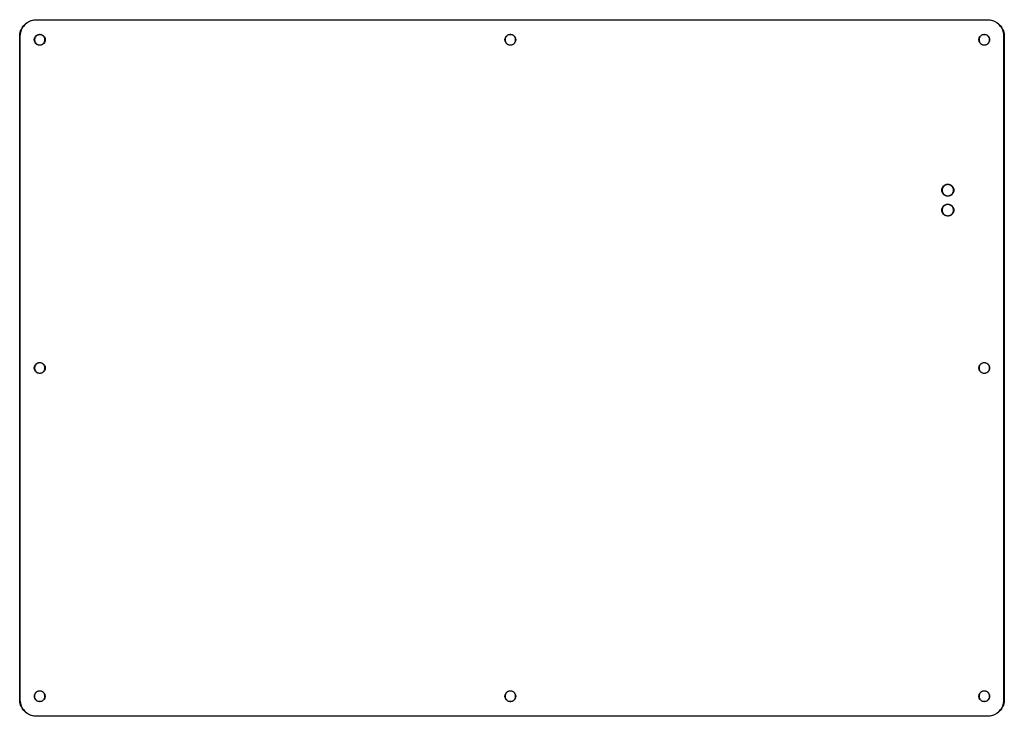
# Model space of a CAD drawing. Extents: x 2 to 13.7, y -9.5 to -1.2.
import ezdxf

# ---------------------------------------------------------------- set-up
doc = ezdxf.new("R2010")
doc.units = 0
doc.header["$MEASUREMENT"] = 0
doc.layers.add('BLACK', color=7, linetype='CONTINUOUS')

msp = doc.modelspace()

# ---------------------------------------------------------------- linework, layer by layer
at = {"layer": 'BLACK', "linetype": 'CONTINUOUS'}
for p, q in [((1.983, -1.298), (1.99, -1.283)), ((1.99, -1.283), (1.999, -1.269)), ((2.001, -1.273), (1.992, -1.288)), ((1.999, -1.269), (2.008, -1.256)), ((2.011, -1.259), (2.001, -1.273)), ((2.008, -1.256), (2.019, -1.243)), ((2.022, -1.246), (2.011, -1.259)), ((2.019, -1.243), (2.031, -1.232)), ((2.034, -1.234), (2.022, -1.246)), ((2.031, -1.232), (2.043, -1.221)), ((2.047, -1.223), (2.034, -1.234)), ((2.043, -1.221), (2.057, -1.212)), ((2.061, -1.213), (2.047, -1.223)), ((2.057, -1.212), (2.071, -1.203)), ((2.075, -1.205), (2.061, -1.213)), ((2.071, -1.203), (2.085, -1.196)), ((2.091, -1.198), (2.075, -1.205)), ((2.085, -1.196), (2.101, -1.19)), ((2.107, -1.192), (2.091, -1.198)), ((2.101, -1.19), (2.117, -1.185)), ((2.123, -1.188), (2.107, -1.192)), ((2.117, -1.185), (2.133, -1.182)), ((2.14, -1.185), (2.123, -1.188)), ((2.133, -1.182), (2.149, -1.18)), ((2.157, -1.183), (2.14, -1.185)), ((2.149, -1.18), (2.165, -1.179)), ((2.165, -1.183), (2.157, -1.183)), ((2.165, -1.179), (13.465, -1.179)), ((13.465, -1.183), (2.165, -1.183)), ((13.465, -1.179), (13.481, -1.18)), ((13.473, -1.183), (13.465, -1.183)), ((13.49, -1.185), (13.473, -1.183)), ((13.481, -1.18), (13.497, -1.182)), ((13.507, -1.188), (13.49, -1.185)), ((13.497, -1.182), (13.513, -1.185)), ((13.523, -1.192), (13.507, -1.188)), ((13.513, -1.185), (13.529, -1.19)), ((13.539, -1.198), (13.523, -1.192)), ((13.529, -1.19), (13.544, -1.196)), ((13.555, -1.205), (13.539, -1.198)), ((13.544, -1.196), (13.559, -1.203)), ((13.569, -1.213), (13.555, -1.205)), ((13.559, -1.203), (13.573, -1.212)), ((13.583, -1.223), (13.569, -1.213)), ((13.573, -1.212), (13.587, -1.221)), ((13.596, -1.234), (13.583, -1.223)), ((13.587, -1.221), (13.599, -1.232)), ((13.608, -1.246), (13.596, -1.234)), ((13.599, -1.232), (13.611, -1.243)), ((13.619, -1.259), (13.608, -1.246)), ((13.611, -1.243), (13.621, -1.256)), ((13.629, -1.273), (13.619, -1.259)), ((13.621, -1.256), (13.631, -1.269)), ((13.638, -1.288), (13.629, -1.273)), ((13.631, -1.269), (13.639, -1.283)), ((13.639, -1.283), (13.647, -1.298)), ((1.967, -1.362), (1.969, -1.345)), ((1.967, -1.378), (1.967, -1.362)), ((1.967, -9.252), (1.967, -1.378)), ((1.969, -1.345), (1.973, -1.329)), ((1.972, -1.352), (1.97, -1.369)), ((1.97, -1.369), (1.97, -1.378)), ((1.97, -1.378), (1.97, -9.252)), ((1.975, -1.336), (1.972, -1.352)), ((1.973, -1.329), (1.977, -1.313)), ((1.979, -1.319), (1.975, -1.336)), ((1.977, -1.313), (1.983, -1.298)), ((1.985, -1.303), (1.979, -1.319)), ((1.992, -1.288), (1.985, -1.303)), ((2.14, -1.412), (2.142, -1.402)), ((2.142, -1.402), (2.145, -1.392)), ((2.145, -1.403), (2.144, -1.413)), ((2.145, -1.392), (2.149, -1.383)), ((2.148, -1.394), (2.145, -1.403)), ((2.153, -1.385), (2.148, -1.394)), ((2.149, -1.383), (2.155, -1.375)), ((2.158, -1.378), (2.153, -1.385)), ((2.155, -1.375), (2.163, -1.368)), ((2.165, -1.371), (2.158, -1.378)), ((2.163, -1.368), (2.171, -1.362)), ((2.173, -1.365), (2.165, -1.371)), ((2.171, -1.362), (2.18, -1.357)), ((2.181, -1.361), (2.173, -1.365)), ((2.18, -1.357), (2.19, -1.354)), ((2.19, -1.358), (2.181, -1.361)), ((2.19, -1.354), (2.2, -1.353)), ((2.2, -1.356), (2.19, -1.358)), ((2.2, -1.353), (2.21, -1.353)), ((2.21, -1.356), (2.2, -1.356)), ((2.21, -1.353), (2.22, -1.354)), ((2.219, -1.358), (2.21, -1.356)), ((2.228, -1.361), (2.219, -1.358)), ((2.22, -1.354), (2.23, -1.357)), ((2.237, -1.365), (2.228, -1.361)), ((2.23, -1.357), (2.239, -1.362)), ((2.244, -1.371), (2.237, -1.365)), ((2.239, -1.362), (2.247, -1.368)), ((2.251, -1.378), (2.244, -1.371)), ((2.247, -1.368), (2.254, -1.375)), ((2.257, -1.385), (2.251, -1.378)), ((2.254, -1.375), (2.26, -1.383)), ((2.261, -1.394), (2.257, -1.385)), ((2.26, -1.383), (2.265, -1.392)), ((2.264, -1.403), (2.261, -1.394)), ((2.266, -1.413), (2.264, -1.403)), ((2.265, -1.392), (2.268, -1.402)), ((2.268, -1.402), (2.269, -1.412)), ((7.731, -1.412), (7.733, -1.402)), ((7.733, -1.402), (7.736, -1.393)), ((7.735, -1.403), (7.733, -1.412)), ((7.738, -1.394), (7.735, -1.403)), ((7.736, -1.393), (7.741, -1.384)), ((7.742, -1.385), (7.738, -1.394)), ((7.741, -1.384), (7.747, -1.376)), ((7.748, -1.377), (7.742, -1.385)), ((7.747, -1.376), (7.754, -1.369)), ((7.755, -1.37), (7.748, -1.377)), ((7.754, -1.369), (7.762, -1.363)), ((7.763, -1.364), (7.755, -1.37)), ((7.762, -1.363), (7.771, -1.358)), ((7.771, -1.36), (7.763, -1.364)), ((7.771, -1.358), (7.78, -1.355)), ((7.781, -1.357), (7.771, -1.36)), ((7.78, -1.355), (7.79, -1.354)), ((7.79, -1.355), (7.781, -1.357)), ((7.79, -1.354), (7.8, -1.354)), ((7.8, -1.355), (7.79, -1.355)), ((7.8, -1.354), (7.81, -1.355)), ((7.81, -1.357), (7.8, -1.355)), ((7.81, -1.355), (7.82, -1.358)), ((7.819, -1.36), (7.81, -1.357)), ((7.828, -1.364), (7.819, -1.36)), ((7.82, -1.358), (7.829, -1.363)), ((7.836, -1.37), (7.828, -1.364)), ((7.829, -1.363), (7.837, -1.369)), ((7.843, -1.377), (7.836, -1.37)), ((7.837, -1.369), (7.844, -1.376)), ((7.848, -1.385), (7.843, -1.377)), ((7.844, -1.376), (7.85, -1.384)), ((7.853, -1.394), (7.848, -1.385)), ((7.85, -1.384), (7.854, -1.393)), ((7.856, -1.403), (7.853, -1.394)), ((7.854, -1.393), (7.857, -1.402)), ((7.857, -1.412), (7.856, -1.403)), ((7.857, -1.402), (7.859, -1.412)), ((13.361, -1.412), (13.363, -1.402)), ((13.363, -1.402), (13.366, -1.393)), ((13.365, -1.403), (13.363, -1.412)), ((13.368, -1.394), (13.365, -1.403)), ((13.366, -1.393), (13.371, -1.384)), ((13.372, -1.385), (13.368, -1.394)), ((13.371, -1.384), (13.377, -1.376)), ((13.378, -1.377), (13.372, -1.385)), ((13.377, -1.376), (13.384, -1.369)), ((13.385, -1.37), (13.378, -1.377)), ((13.384, -1.369), (13.392, -1.363)), ((13.393, -1.364), (13.385, -1.37)), ((13.392, -1.363), (13.401, -1.358)), ((13.401, -1.36), (13.393, -1.364)), ((13.401, -1.358), (13.41, -1.355)), ((13.411, -1.357), (13.401, -1.36)), ((13.41, -1.355), (13.42, -1.354)), ((13.42, -1.355), (13.411, -1.357)), ((13.42, -1.354), (13.43, -1.354)), ((13.43, -1.355), (13.42, -1.355)), ((13.43, -1.354), (13.44, -1.355)), ((13.44, -1.357), (13.43, -1.355)), ((13.44, -1.355), (13.45, -1.358)), ((13.449, -1.36), (13.44, -1.357)), ((13.458, -1.364), (13.449, -1.36)), ((13.45, -1.358), (13.459, -1.363)), ((13.466, -1.37), (13.458, -1.364)), ((13.459, -1.363), (13.467, -1.369)), ((13.472, -1.377), (13.466, -1.37)), ((13.467, -1.369), (13.474, -1.376)), ((13.478, -1.385), (13.472, -1.377)), ((13.474, -1.376), (13.48, -1.384)), ((13.483, -1.394), (13.478, -1.385)), ((13.48, -1.384), (13.484, -1.393)), ((13.486, -1.403), (13.483, -1.394)), ((13.484, -1.393), (13.487, -1.402)), ((13.487, -1.412), (13.486, -1.403)), ((13.487, -1.402), (13.489, -1.412)), ((13.645, -1.303), (13.638, -1.288)), ((13.651, -1.319), (13.645, -1.303)), ((13.647, -1.298), (13.653, -1.313)), ((13.655, -1.336), (13.651, -1.319)), ((13.653, -1.313), (13.657, -1.329)), ((13.658, -1.352), (13.655, -1.336)), ((13.657, -1.329), (13.661, -1.345)), ((13.659, -1.369), (13.658, -1.352)), ((13.659, -1.378), (13.659, -1.369)), ((13.659, -9.252), (13.659, -1.378)), ((13.661, -1.345), (13.663, -1.362)), ((13.663, -1.362), (13.663, -1.378)), ((13.663, -1.378), (13.663, -9.252)), ((2.14, -1.413), (2.14, -1.412)), ((2.14, -1.422), (2.14, -1.413)), ((2.142, -1.432), (2.14, -1.422)), ((2.145, -1.442), (2.142, -1.432)), ((2.144, -1.413), (2.144, -1.422)), ((2.144, -1.422), (2.145, -1.432)), ((2.145, -1.432), (2.148, -1.441)), ((2.149, -1.451), (2.145, -1.442)), ((2.148, -1.441), (2.153, -1.449)), ((2.155, -1.46), (2.149, -1.451)), ((2.153, -1.449), (2.158, -1.457)), ((2.163, -1.467), (2.155, -1.46)), ((2.158, -1.457), (2.165, -1.464)), ((2.171, -1.473), (2.163, -1.467)), ((2.165, -1.464), (2.173, -1.47)), ((2.18, -1.477), (2.171, -1.473)), ((2.173, -1.47), (2.181, -1.474)), ((2.19, -1.48), (2.18, -1.477)), ((2.181, -1.474), (2.19, -1.477)), ((2.19, -1.477), (2.2, -1.478)), ((2.2, -1.482), (2.19, -1.48)), ((2.2, -1.478), (2.21, -1.478)), ((2.21, -1.482), (2.2, -1.482)), ((2.21, -1.478), (2.219, -1.477)), ((2.22, -1.48), (2.21, -1.482)), ((2.219, -1.477), (2.228, -1.474)), ((2.23, -1.477), (2.22, -1.48)), ((2.228, -1.474), (2.237, -1.47)), ((2.239, -1.473), (2.23, -1.477)), ((2.237, -1.47), (2.244, -1.464)), ((2.247, -1.467), (2.239, -1.473)), ((2.244, -1.464), (2.251, -1.457)), ((2.254, -1.46), (2.247, -1.467)), ((2.251, -1.457), (2.257, -1.449)), ((2.26, -1.451), (2.254, -1.46)), ((2.257, -1.449), (2.261, -1.441)), ((2.265, -1.442), (2.26, -1.451)), ((2.261, -1.441), (2.264, -1.432)), ((2.264, -1.432), (2.266, -1.422)), ((2.268, -1.432), (2.265, -1.442)), ((2.266, -1.422), (2.266, -1.413)), ((2.269, -1.422), (2.268, -1.432)), ((2.269, -1.412), (2.269, -1.422)), ((7.731, -1.422), (7.731, -1.412)), ((7.731, -1.412), (7.731, -1.412)), ((7.733, -1.432), (7.731, -1.422)), ((7.733, -1.412), (7.733, -1.422)), ((7.733, -1.422), (7.735, -1.432)), ((7.736, -1.442), (7.733, -1.432)), ((7.735, -1.432), (7.738, -1.441)), ((7.741, -1.451), (7.736, -1.442)), ((7.738, -1.441), (7.742, -1.45)), ((7.747, -1.459), (7.741, -1.451)), ((7.742, -1.45), (7.748, -1.458)), ((7.754, -1.466), (7.747, -1.459)), ((7.748, -1.458), (7.755, -1.465)), ((7.762, -1.472), (7.754, -1.466)), ((7.755, -1.465), (7.763, -1.47)), ((7.771, -1.476), (7.762, -1.472)), ((7.763, -1.47), (7.771, -1.475)), ((7.771, -1.475), (7.781, -1.478)), ((7.78, -1.48), (7.771, -1.476)), ((7.79, -1.481), (7.78, -1.48)), ((7.781, -1.478), (7.79, -1.479)), ((7.79, -1.479), (7.8, -1.479)), ((7.8, -1.481), (7.79, -1.481)), ((7.8, -1.479), (7.81, -1.478)), ((7.81, -1.48), (7.8, -1.481)), ((7.81, -1.478), (7.819, -1.475)), ((7.82, -1.476), (7.81, -1.48)), ((7.819, -1.475), (7.828, -1.47)), ((7.829, -1.472), (7.82, -1.476)), ((7.828, -1.47), (7.836, -1.465)), ((7.837, -1.466), (7.829, -1.472)), ((7.836, -1.465), (7.843, -1.458)), ((7.844, -1.459), (7.837, -1.466)), ((7.843, -1.458), (7.848, -1.45)), ((7.85, -1.451), (7.844, -1.459)), ((7.848, -1.45), (7.853, -1.441)), ((7.854, -1.442), (7.85, -1.451)), ((7.853, -1.441), (7.856, -1.432)), ((7.857, -1.432), (7.854, -1.442)), ((7.856, -1.432), (7.857, -1.422)), ((7.857, -1.422), (7.857, -1.412)), ((7.859, -1.422), (7.857, -1.432)), ((7.859, -1.412), (7.859, -1.422)), ((13.361, -1.422), (13.361, -1.412)), ((13.361, -1.412), (13.361, -1.412)), ((13.363, -1.432), (13.361, -1.422)), ((13.363, -1.412), (13.363, -1.422)), ((13.363, -1.422), (13.365, -1.432)), ((13.366, -1.442), (13.363, -1.432)), ((13.365, -1.432), (13.368, -1.441)), ((13.371, -1.451), (13.366, -1.442)), ((13.368, -1.441), (13.372, -1.45)), ((13.377, -1.459), (13.371, -1.451)), ((13.372, -1.45), (13.378, -1.458)), ((13.384, -1.466), (13.377, -1.459)), ((13.378, -1.458), (13.385, -1.465)), ((13.392, -1.472), (13.384, -1.466)), ((13.385, -1.465), (13.393, -1.47)), ((13.401, -1.476), (13.392, -1.472)), ((13.393, -1.47), (13.401, -1.475)), ((13.401, -1.475), (13.411, -1.478)), ((13.41, -1.48), (13.401, -1.476)), ((13.42, -1.481), (13.41, -1.48)), ((13.411, -1.478), (13.42, -1.479)), ((13.42, -1.479), (13.43, -1.479)), ((13.43, -1.481), (13.42, -1.481)), ((13.43, -1.479), (13.44, -1.478)), ((13.44, -1.48), (13.43, -1.481)), ((13.44, -1.478), (13.449, -1.475)), ((13.45, -1.476), (13.44, -1.48)), ((13.449, -1.475), (13.458, -1.47)), ((13.459, -1.472), (13.45, -1.476)), ((13.458, -1.47), (13.466, -1.465)), ((13.467, -1.466), (13.459, -1.472)), ((13.466, -1.465), (13.472, -1.458)), ((13.474, -1.459), (13.467, -1.466)), ((13.472, -1.458), (13.478, -1.45)), ((13.48, -1.451), (13.474, -1.459)), ((13.478, -1.45), (13.483, -1.441)), ((13.484, -1.442), (13.48, -1.451)), ((13.483, -1.441), (13.486, -1.432)), ((13.487, -1.432), (13.484, -1.442)), ((13.486, -1.432), (13.487, -1.422)), ((13.487, -1.422), (13.487, -1.412)), ((13.489, -1.422), (13.487, -1.432)), ((13.489, -1.412), (13.489, -1.422)), ((12.933, -3.165), (12.939, -3.157)), ((12.939, -3.157), (12.945, -3.151)), ((12.948, -3.154), (12.942, -3.16)), ((12.945, -3.151), (12.953, -3.145)), ((12.955, -3.148), (12.948, -3.154)), ((12.953, -3.145), (12.961, -3.14)), ((12.962, -3.144), (12.955, -3.148)), ((12.961, -3.14), (12.969, -3.137)), ((12.971, -3.14), (12.962, -3.144)), ((12.969, -3.137), (12.978, -3.134)), ((12.979, -3.138), (12.971, -3.14)), ((12.978, -3.134), (12.987, -3.133)), ((12.988, -3.137), (12.979, -3.138)), ((12.987, -3.133), (12.997, -3.133)), ((12.997, -3.137), (12.988, -3.137)), ((12.997, -3.133), (13.006, -3.134)), ((13.005, -3.138), (12.997, -3.137)), ((13.014, -3.14), (13.005, -3.138)), ((13.006, -3.134), (13.015, -3.137)), ((13.022, -3.144), (13.014, -3.14)), ((13.015, -3.137), (13.023, -3.14)), ((13.029, -3.148), (13.022, -3.144)), ((13.023, -3.14), (13.031, -3.145)), ((13.036, -3.154), (13.029, -3.148)), ((13.031, -3.145), (13.039, -3.151)), ((13.043, -3.16), (13.036, -3.154)), ((13.039, -3.151), (13.045, -3.157)), ((13.045, -3.157), (13.051, -3.165)), ((12.921, -3.199), (12.923, -3.19)), ((12.921, -3.2), (12.921, -3.199)), ((12.921, -3.209), (12.921, -3.2)), ((12.923, -3.218), (12.921, -3.209)), ((12.923, -3.19), (12.925, -3.181)), ((12.925, -3.227), (12.923, -3.218)), ((12.925, -3.181), (12.929, -3.173)), ((12.926, -3.191), (12.925, -3.2)), ((12.925, -3.2), (12.925, -3.208)), ((12.925, -3.208), (12.926, -3.217)), ((12.929, -3.235), (12.925, -3.227)), ((12.929, -3.182), (12.926, -3.191)), ((12.926, -3.217), (12.929, -3.225)), ((12.929, -3.173), (12.933, -3.165)), ((12.932, -3.174), (12.929, -3.182)), ((12.929, -3.225), (12.932, -3.234)), ((12.933, -3.243), (12.929, -3.235)), ((12.936, -3.167), (12.932, -3.174)), ((12.932, -3.234), (12.936, -3.241)), ((12.939, -3.251), (12.933, -3.243)), ((12.942, -3.16), (12.936, -3.167)), ((12.936, -3.241), (12.942, -3.248)), ((12.945, -3.257), (12.939, -3.251)), ((12.942, -3.248), (12.948, -3.254)), ((12.953, -3.263), (12.945, -3.257)), ((12.948, -3.254), (12.955, -3.26)), ((12.961, -3.267), (12.953, -3.263)), ((12.955, -3.26), (12.962, -3.264)), ((12.969, -3.271), (12.961, -3.267)), ((12.962, -3.264), (12.971, -3.267)), ((12.978, -3.273), (12.969, -3.271)), ((12.971, -3.267), (12.979, -3.27)), ((12.987, -3.275), (12.978, -3.273)), ((12.979, -3.27), (12.988, -3.271)), ((12.997, -3.275), (12.987, -3.275)), ((12.988, -3.271), (12.997, -3.271)), ((12.997, -3.271), (13.005, -3.27)), ((13.006, -3.273), (12.997, -3.275)), ((13.005, -3.27), (13.014, -3.267)), ((13.015, -3.271), (13.006, -3.273)), ((13.014, -3.267), (13.022, -3.264)), ((13.023, -3.267), (13.015, -3.271)), ((13.022, -3.264), (13.029, -3.26)), ((13.031, -3.263), (13.023, -3.267)), ((13.029, -3.26), (13.036, -3.254)), ((13.039, -3.257), (13.031, -3.263)), ((13.036, -3.254), (13.043, -3.248)), ((13.045, -3.251), (13.039, -3.257)), ((13.048, -3.167), (13.043, -3.16)), ((13.043, -3.248), (13.048, -3.241)), ((13.051, -3.243), (13.045, -3.251)), ((13.052, -3.174), (13.048, -3.167)), ((13.048, -3.241), (13.052, -3.234)), ((13.051, -3.165), (13.056, -3.173)), ((13.056, -3.235), (13.051, -3.243)), ((13.056, -3.182), (13.052, -3.174)), ((13.052, -3.234), (13.056, -3.225)), ((13.056, -3.173), (13.059, -3.181)), ((13.058, -3.191), (13.056, -3.182)), ((13.056, -3.225), (13.058, -3.217)), ((13.059, -3.227), (13.056, -3.235)), ((13.059, -3.2), (13.058, -3.191)), ((13.058, -3.217), (13.059, -3.208)), ((13.059, -3.181), (13.062, -3.19)), ((13.059, -3.208), (13.059, -3.2)), ((13.062, -3.218), (13.059, -3.227)), ((13.062, -3.19), (13.063, -3.199)), ((13.063, -3.209), (13.062, -3.218)), ((13.063, -3.199), (13.063, -3.209)), ((12.939, -3.393), (12.945, -3.387)), ((12.948, -3.39), (12.942, -3.396)), ((12.945, -3.387), (12.953, -3.381)), ((12.955, -3.384), (12.948, -3.39)), ((12.953, -3.381), (12.961, -3.377)), ((12.962, -3.38), (12.955, -3.384)), ((12.961, -3.377), (12.969, -3.373)), ((12.971, -3.377), (12.962, -3.38)), ((12.969, -3.373), (12.978, -3.371)), ((12.979, -3.374), (12.971, -3.377)), ((12.978, -3.371), (12.987, -3.369)), ((12.988, -3.373), (12.979, -3.374)), ((12.987, -3.369), (12.997, -3.369)), ((12.997, -3.373), (12.988, -3.373)), ((12.997, -3.369), (13.006, -3.371)), ((13.005, -3.374), (12.997, -3.373)), ((13.014, -3.377), (13.005, -3.374)), ((13.006, -3.371), (13.015, -3.373)), ((13.022, -3.38), (13.014, -3.377)), ((13.015, -3.373), (13.023, -3.377)), ((13.029, -3.384), (13.022, -3.38)), ((13.023, -3.377), (13.031, -3.381)), ((13.036, -3.39), (13.029, -3.384)), ((13.031, -3.381), (13.039, -3.387)), ((13.043, -3.396), (13.036, -3.39)), ((13.039, -3.387), (13.045, -3.393)), ((12.921, -3.436), (12.923, -3.426)), ((12.921, -3.445), (12.921, -3.436)), ((12.921, -3.436), (12.921, -3.436)), ((12.923, -3.454), (12.921, -3.445)), ((12.923, -3.426), (12.925, -3.417)), ((12.925, -3.463), (12.923, -3.454)), ((12.925, -3.417), (12.929, -3.409)), ((12.926, -3.427), (12.925, -3.436)), ((12.925, -3.436), (12.925, -3.445)), ((12.925, -3.445), (12.926, -3.453)), ((12.929, -3.472), (12.925, -3.463)), ((12.929, -3.419), (12.926, -3.427)), ((12.926, -3.453), (12.929, -3.462)), ((12.929, -3.409), (12.933, -3.401)), ((12.932, -3.41), (12.929, -3.419)), ((12.929, -3.462), (12.932, -3.47)), ((12.933, -3.48), (12.929, -3.472)), ((12.936, -3.403), (12.932, -3.41)), ((12.932, -3.47), (12.936, -3.477)), ((12.933, -3.401), (12.939, -3.393)), ((12.939, -3.487), (12.933, -3.48)), ((12.942, -3.396), (12.936, -3.403)), ((12.936, -3.477), (12.942, -3.484)), ((12.945, -3.493), (12.939, -3.487)), ((12.942, -3.484), (12.948, -3.491)), ((12.953, -3.499), (12.945, -3.493)), ((12.948, -3.491), (12.955, -3.496)), ((12.961, -3.504), (12.953, -3.499)), ((12.955, -3.496), (12.962, -3.5)), ((12.969, -3.507), (12.961, -3.504)), ((12.962, -3.5), (12.971, -3.504)), ((12.978, -3.51), (12.969, -3.507)), ((12.971, -3.504), (12.979, -3.506)), ((12.979, -3.506), (12.988, -3.507)), ((12.988, -3.507), (12.997, -3.507)), ((12.997, -3.507), (13.005, -3.506)), ((13.005, -3.506), (13.014, -3.504)), ((13.015, -3.507), (13.006, -3.51)), ((13.014, -3.504), (13.022, -3.5)), ((13.023, -3.504), (13.015, -3.507)), ((13.022, -3.5), (13.029, -3.496)), ((13.031, -3.499), (13.023, -3.504)), ((13.029, -3.496), (13.036, -3.491)), ((13.039, -3.493), (13.031, -3.499)), ((13.036, -3.491), (13.043, -3.484)), ((13.045, -3.487), (13.039, -3.493)), ((13.048, -3.403), (13.043, -3.396)), ((13.043, -3.484), (13.048, -3.477)), ((13.045, -3.393), (13.051, -3.401)), ((13.051, -3.48), (13.045, -3.487)), ((13.052, -3.41), (13.048, -3.403)), ((13.048, -3.477), (13.052, -3.47)), ((13.051, -3.401), (13.056, -3.409)), ((13.056, -3.472), (13.051, -3.48)), ((13.056, -3.419), (13.052, -3.41)), ((13.052, -3.47), (13.056, -3.462)), ((13.056, -3.409), (13.059, -3.417)), ((13.058, -3.427), (13.056, -3.419)), ((13.056, -3.462), (13.058, -3.453)), ((13.059, -3.463), (13.056, -3.472)), ((13.059, -3.436), (13.058, -3.427)), ((13.058, -3.453), (13.059, -3.445)), ((13.059, -3.417), (13.062, -3.426)), ((13.059, -3.445), (13.059, -3.436)), ((13.062, -3.454), (13.059, -3.463)), ((13.062, -3.426), (13.063, -3.436)), ((13.063, -3.445), (13.062, -3.454)), ((13.063, -3.436), (13.063, -3.445)), ((12.987, -3.511), (12.978, -3.51)), ((12.997, -3.511), (12.987, -3.511)), ((13.006, -3.51), (12.997, -3.511)), ((2.163, -5.266), (2.171, -5.26)), ((2.173, -5.263), (2.165, -5.268)), ((2.171, -5.26), (2.18, -5.255)), ((2.181, -5.258), (2.173, -5.263)), ((2.18, -5.255), (2.19, -5.252)), ((2.19, -5.255), (2.181, -5.258)), ((2.19, -5.252), (2.2, -5.25)), ((2.2, -5.254), (2.19, -5.255)), ((2.2, -5.25), (2.21, -5.25)), ((2.21, -5.254), (2.2, -5.254)), ((2.21, -5.25), (2.22, -5.252)), ((2.219, -5.255), (2.21, -5.254)), ((2.228, -5.258), (2.219, -5.255)), ((2.22, -5.252), (2.23, -5.255)), ((2.237, -5.263), (2.228, -5.258)), ((2.23, -5.255), (2.239, -5.26)), ((2.244, -5.268), (2.237, -5.263)), ((2.239, -5.26), (2.247, -5.266)), ((13.384, -5.266), (13.392, -5.26)), ((13.393, -5.262), (13.385, -5.268)), ((13.392, -5.26), (13.401, -5.256)), ((13.401, -5.257), (13.393, -5.262)), ((13.401, -5.256), (13.41, -5.253)), ((13.411, -5.254), (13.401, -5.257)), ((13.41, -5.253), (13.42, -5.251)), ((13.42, -5.253), (13.411, -5.254)), ((13.42, -5.251), (13.43, -5.251)), ((13.43, -5.253), (13.42, -5.253)), ((13.43, -5.251), (13.44, -5.253)), ((13.44, -5.254), (13.43, -5.253)), ((13.44, -5.253), (13.45, -5.256)), ((13.449, -5.257), (13.44, -5.254)), ((13.458, -5.262), (13.449, -5.257)), ((13.45, -5.256), (13.459, -5.26)), ((13.466, -5.268), (13.458, -5.262)), ((13.459, -5.26), (13.467, -5.266)), ((2.14, -5.31), (2.142, -5.3)), ((2.14, -5.32), (2.14, -5.31)), ((2.14, -5.31), (2.14, -5.31)), ((2.142, -5.33), (2.14, -5.32)), ((2.142, -5.3), (2.145, -5.29)), ((2.145, -5.34), (2.142, -5.33)), ((2.145, -5.301), (2.144, -5.31)), ((2.144, -5.31), (2.144, -5.32)), ((2.144, -5.32), (2.145, -5.329)), ((2.145, -5.29), (2.149, -5.281)), ((2.148, -5.292), (2.145, -5.301)), ((2.145, -5.329), (2.148, -5.338)), ((2.149, -5.349), (2.145, -5.34)), ((2.153, -5.283), (2.148, -5.292)), ((2.148, -5.338), (2.153, -5.347)), ((2.149, -5.281), (2.155, -5.273)), ((2.155, -5.357), (2.149, -5.349)), ((2.158, -5.275), (2.153, -5.283)), ((2.153, -5.347), (2.158, -5.355)), ((2.155, -5.273), (2.163, -5.266)), ((2.163, -5.364), (2.155, -5.357)), ((2.165, -5.268), (2.158, -5.275)), ((2.158, -5.355), (2.165, -5.362)), ((2.171, -5.37), (2.163, -5.364)), ((2.165, -5.362), (2.173, -5.367)), ((2.18, -5.375), (2.171, -5.37)), ((2.173, -5.367), (2.181, -5.372)), ((2.19, -5.378), (2.18, -5.375)), ((2.181, -5.372), (2.19, -5.374)), ((2.19, -5.374), (2.2, -5.376)), ((2.2, -5.38), (2.19, -5.378)), ((2.2, -5.376), (2.21, -5.376)), ((2.21, -5.38), (2.2, -5.38)), ((2.21, -5.376), (2.219, -5.374)), ((2.22, -5.378), (2.21, -5.38)), ((2.219, -5.374), (2.228, -5.372)), ((2.23, -5.375), (2.22, -5.378)), ((2.228, -5.372), (2.237, -5.367)), ((2.239, -5.37), (2.23, -5.375)), ((2.237, -5.367), (2.244, -5.362)), ((2.247, -5.364), (2.239, -5.37)), ((2.251, -5.275), (2.244, -5.268)), ((2.244, -5.362), (2.251, -5.355)), ((2.247, -5.266), (2.254, -5.273)), ((2.254, -5.357), (2.247, -5.364)), ((2.257, -5.283), (2.251, -5.275)), ((2.251, -5.355), (2.257, -5.347)), ((2.254, -5.273), (2.26, -5.281)), ((2.26, -5.349), (2.254, -5.357)), ((2.261, -5.292), (2.257, -5.283)), ((2.257, -5.347), (2.261, -5.338)), ((2.26, -5.281), (2.265, -5.29)), ((2.265, -5.34), (2.26, -5.349)), ((2.264, -5.301), (2.261, -5.292)), ((2.261, -5.338), (2.264, -5.329)), ((2.266, -5.31), (2.264, -5.301)), ((2.264, -5.329), (2.266, -5.32)), ((2.265, -5.29), (2.268, -5.3)), ((2.268, -5.33), (2.265, -5.34)), ((2.266, -5.32), (2.266, -5.31)), ((2.268, -5.3), (2.269, -5.31)), ((2.269, -5.32), (2.268, -5.33)), ((2.269, -5.31), (2.269, -5.32)), ((13.361, -5.31), (13.363, -5.3)), ((13.361, -5.32), (13.361, -5.31)), ((13.361, -5.31), (13.361, -5.31)), ((13.363, -5.33), (13.361, -5.32)), ((13.363, -5.3), (13.366, -5.29)), ((13.365, -5.3), (13.363, -5.31)), ((13.363, -5.31), (13.363, -5.32)), ((13.363, -5.32), (13.365, -5.329)), ((13.366, -5.339), (13.363, -5.33)), ((13.368, -5.291), (13.365, -5.3)), ((13.365, -5.329), (13.368, -5.339)), ((13.366, -5.29), (13.371, -5.282)), ((13.371, -5.348), (13.366, -5.339)), ((13.372, -5.282), (13.368, -5.291)), ((13.368, -5.339), (13.372, -5.347)), ((13.371, -5.282), (13.377, -5.273)), ((13.377, -5.357), (13.371, -5.348)), ((13.378, -5.275), (13.372, -5.282)), ((13.372, -5.347), (13.378, -5.355)), ((13.377, -5.273), (13.384, -5.266)), ((13.384, -5.364), (13.377, -5.357)), ((13.385, -5.268), (13.378, -5.275)), ((13.378, -5.355), (13.385, -5.362)), ((13.392, -5.37), (13.384, -5.364)), ((13.385, -5.362), (13.393, -5.368)), ((13.401, -5.374), (13.392, -5.37)), ((13.393, -5.368), (13.401, -5.372)), ((13.401, -5.372), (13.411, -5.375)), ((13.41, -5.377), (13.401, -5.374)), ((13.42, -5.379), (13.41, -5.377)), ((13.411, -5.375), (13.42, -5.377)), ((13.42, -5.377), (13.43, -5.377)), ((13.43, -5.379), (13.42, -5.379)), ((13.43, -5.377), (13.44, -5.375)), ((13.44, -5.377), (13.43, -5.379)), ((13.44, -5.375), (13.449, -5.372)), ((13.45, -5.374), (13.44, -5.377)), ((13.449, -5.372), (13.458, -5.368)), ((13.459, -5.37), (13.45, -5.374)), ((13.458, -5.368), (13.466, -5.362)), ((13.467, -5.364), (13.459, -5.37)), ((13.472, -5.275), (13.466, -5.268)), ((13.466, -5.362), (13.472, -5.355)), ((13.467, -5.266), (13.474, -5.273)), ((13.474, -5.357), (13.467, -5.364)), ((13.478, -5.282), (13.472, -5.275)), ((13.472, -5.355), (13.478, -5.347)), ((13.474, -5.273), (13.48, -5.282)), ((13.48, -5.348), (13.474, -5.357)), ((13.483, -5.291), (13.478, -5.282)), ((13.478, -5.347), (13.483, -5.339)), ((13.48, -5.282), (13.484, -5.29)), ((13.484, -5.339), (13.48, -5.348)), ((13.486, -5.3), (13.483, -5.291)), ((13.483, -5.339), (13.486, -5.329)), ((13.484, -5.29), (13.487, -5.3)), ((13.487, -5.33), (13.484, -5.339)), ((13.487, -5.31), (13.486, -5.3)), ((13.486, -5.329), (13.487, -5.32)), ((13.487, -5.3), (13.489, -5.31)), ((13.487, -5.32), (13.487, -5.31)), ((13.489, -5.32), (13.487, -5.33)), ((13.489, -5.31), (13.489, -5.32)), ((2.141, -9.208), (2.143, -9.198)), ((2.141, -9.218), (2.141, -9.208)), ((2.141, -9.208), (2.141, -9.208)), ((2.143, -9.228), (2.141, -9.218)), ((2.143, -9.198), (2.146, -9.188)), ((2.144, -9.198), (2.143, -9.208)), ((2.143, -9.208), (2.143, -9.217)), ((2.143, -9.217), (2.144, -9.227)), ((2.146, -9.237), (2.143, -9.228)), ((2.147, -9.189), (2.144, -9.198)), ((2.144, -9.227), (2.147, -9.236)), ((2.146, -9.188), (2.15, -9.179)), ((2.15, -9.246), (2.146, -9.237)), ((2.152, -9.18), (2.147, -9.189)), ((2.147, -9.236), (2.152, -9.245)), ((2.15, -9.179), (2.156, -9.171)), ((2.157, -9.172), (2.152, -9.18)), ((2.156, -9.171), (2.163, -9.164)), ((2.164, -9.165), (2.157, -9.172)), ((2.163, -9.164), (2.171, -9.158)), ((2.172, -9.16), (2.164, -9.165)), ((2.171, -9.158), (2.18, -9.153)), ((2.181, -9.155), (2.172, -9.16)), ((2.18, -9.153), (2.19, -9.15)), ((2.19, -9.152), (2.181, -9.155)), ((2.19, -9.15), (2.2, -9.149)), ((2.2, -9.151), (2.19, -9.152)), ((2.2, -9.149), (2.21, -9.149)), ((2.21, -9.151), (2.2, -9.151)), ((2.21, -9.149), (2.22, -9.15)), ((2.219, -9.152), (2.21, -9.151)), ((2.229, -9.155), (2.219, -9.152)), ((2.22, -9.15), (2.229, -9.153)), ((2.229, -9.153), (2.238, -9.158)), ((2.237, -9.16), (2.229, -9.155)), ((2.245, -9.165), (2.237, -9.16)), ((2.238, -9.158), (2.246, -9.164)), ((2.252, -9.172), (2.245, -9.165)), ((2.246, -9.164), (2.253, -9.171)), ((2.258, -9.18), (2.252, -9.172)), ((2.253, -9.171), (2.259, -9.179)), ((2.262, -9.189), (2.258, -9.18)), ((2.258, -9.245), (2.262, -9.236)), ((2.259, -9.179), (2.264, -9.188)), ((2.264, -9.237), (2.259, -9.246)), ((2.265, -9.198), (2.262, -9.189)), ((2.262, -9.236), (2.265, -9.227)), ((2.264, -9.188), (2.267, -9.198)), ((2.267, -9.228), (2.264, -9.237)), ((2.267, -9.208), (2.265, -9.198)), ((2.265, -9.227), (2.267, -9.217)), ((2.267, -9.198), (2.269, -9.208)), ((2.267, -9.217), (2.267, -9.208)), ((2.269, -9.218), (2.267, -9.228)), ((2.269, -9.208), (2.269, -9.218)), ((7.731, -9.208), (7.733, -9.198)), ((7.731, -9.218), (7.731, -9.208)), ((7.731, -9.208), (7.731, -9.208)), ((7.733, -9.228), (7.731, -9.218)), ((7.733, -9.198), (7.736, -9.188)), ((7.735, -9.198), (7.733, -9.208)), ((7.733, -9.208), (7.733, -9.217)), ((7.733, -9.217), (7.735, -9.227)), ((7.736, -9.237), (7.733, -9.228)), ((7.738, -9.189), (7.735, -9.198)), ((7.735, -9.227), (7.738, -9.236)), ((7.736, -9.188), (7.741, -9.179)), ((7.741, -9.246), (7.736, -9.237)), ((7.742, -9.18), (7.738, -9.189)), ((7.738, -9.236), (7.742, -9.245)), ((7.741, -9.179), (7.747, -9.171)), ((7.748, -9.172), (7.742, -9.18)), ((7.747, -9.171), (7.754, -9.164)), ((7.755, -9.165), (7.748, -9.172)), ((7.754, -9.164), (7.762, -9.158)), ((7.763, -9.16), (7.755, -9.165)), ((7.762, -9.158), (7.771, -9.153)), ((7.771, -9.155), (7.763, -9.16)), ((7.771, -9.153), (7.78, -9.15)), ((7.781, -9.152), (7.771, -9.155)), ((7.78, -9.15), (7.79, -9.149)), ((7.79, -9.151), (7.781, -9.152)), ((7.79, -9.149), (7.8, -9.149)), ((7.8, -9.151), (7.79, -9.151)), ((7.8, -9.149), (7.81, -9.15)), ((7.81, -9.152), (7.8, -9.151)), ((7.81, -9.15), (7.82, -9.153)), ((7.819, -9.155), (7.81, -9.152)), ((7.828, -9.16), (7.819, -9.155)), ((7.82, -9.153), (7.829, -9.158)), ((7.836, -9.165), (7.828, -9.16)), ((7.829, -9.158), (7.837, -9.164)), ((7.843, -9.172), (7.836, -9.165)), ((7.837, -9.164), (7.844, -9.171)), ((7.848, -9.18), (7.843, -9.172)), ((7.844, -9.171), (7.85, -9.179)), ((7.853, -9.189), (7.848, -9.18)), ((7.848, -9.245), (7.853, -9.236)), ((7.85, -9.179), (7.854, -9.188)), ((7.854, -9.237), (7.85, -9.246)), ((7.856, -9.198), (7.853, -9.189)), ((7.853, -9.236), (7.856, -9.227)), ((7.854, -9.188), (7.857, -9.198)), ((7.857, -9.228), (7.854, -9.237)), ((7.857, -9.208), (7.856, -9.198)), ((7.856, -9.227), (7.857, -9.217)), ((7.857, -9.198), (7.859, -9.208)), ((7.857, -9.217), (7.857, -9.208)), ((7.859, -9.218), (7.857, -9.228)), ((7.859, -9.208), (7.859, -9.218)), ((13.361, -9.208), (13.363, -9.198)), ((13.361, -9.218), (13.361, -9.208)), ((13.361, -9.208), (13.361, -9.208)), ((13.363, -9.228), (13.361, -9.218)), ((13.363, -9.198), (13.366, -9.188)), ((13.365, -9.198), (13.363, -9.208)), ((13.363, -9.208), (13.363, -9.217)), ((13.363, -9.217), (13.365, -9.227)), ((13.366, -9.237), (13.363, -9.228)), ((13.368, -9.189), (13.365, -9.198)), ((13.365, -9.227), (13.368, -9.236)), ((13.366, -9.188), (13.371, -9.179)), ((13.371, -9.246), (13.366, -9.237)), ((13.372, -9.18), (13.368, -9.189)), ((13.368, -9.236), (13.372, -9.245)), ((13.371, -9.179), (13.377, -9.171)), ((13.378, -9.172), (13.372, -9.18)), ((13.377, -9.171), (13.384, -9.164)), ((13.385, -9.165), (13.378, -9.172)), ((13.384, -9.164), (13.392, -9.158)), ((13.393, -9.16), (13.385, -9.165)), ((13.392, -9.158), (13.401, -9.153)), ((13.401, -9.155), (13.393, -9.16)), ((13.401, -9.153), (13.41, -9.15)), ((13.411, -9.152), (13.401, -9.155)), ((13.41, -9.15), (13.42, -9.149)), ((13.42, -9.151), (13.411, -9.152)), ((13.42, -9.149), (13.43, -9.149)), ((13.43, -9.151), (13.42, -9.151)), ((13.43, -9.149), (13.44, -9.15)), ((13.44, -9.152), (13.43, -9.151)), ((13.44, -9.15), (13.45, -9.153)), ((13.449, -9.155), (13.44, -9.152)), ((13.458, -9.16), (13.449, -9.155)), ((13.45, -9.153), (13.459, -9.158)), ((13.466, -9.165), (13.458, -9.16)), ((13.459, -9.158), (13.467, -9.164)), ((13.472, -9.172), (13.466, -9.165)), ((13.467, -9.164), (13.474, -9.171)), ((13.478, -9.18), (13.472, -9.172)), ((13.474, -9.171), (13.48, -9.179)), ((13.483, -9.189), (13.478, -9.18)), ((13.478, -9.245), (13.483, -9.236)), ((13.48, -9.179), (13.484, -9.188)), ((13.484, -9.237), (13.48, -9.246)), ((13.486, -9.198), (13.483, -9.189)), ((13.483, -9.236), (13.486, -9.227)), ((13.484, -9.188), (13.487, -9.198)), ((13.487, -9.228), (13.484, -9.237)), ((13.487, -9.208), (13.486, -9.198)), ((13.486, -9.227), (13.487, -9.217)), ((13.487, -9.198), (13.489, -9.208)), ((13.487, -9.217), (13.487, -9.208)), ((13.489, -9.218), (13.487, -9.228)), ((13.489, -9.208), (13.489, -9.218)), ((1.967, -9.268), (1.967, -9.252)), ((1.969, -9.285), (1.967, -9.268)), ((1.973, -9.301), (1.969, -9.285)), ((1.97, -9.252), (1.97, -9.26)), ((1.97, -9.26), (1.972, -9.277)), ((1.972, -9.277), (1.975, -9.294)), ((1.977, -9.317), (1.973, -9.301)), ((1.975, -9.294), (1.979, -9.311)), ((1.983, -9.332), (1.977, -9.317)), ((1.979, -9.311), (1.985, -9.327)), ((1.99, -9.347), (1.983, -9.332)), ((1.985, -9.327), (1.992, -9.342)), ((1.999, -9.361), (1.99, -9.347)), ((1.992, -9.342), (2.001, -9.357)), ((2.001, -9.357), (2.011, -9.371)), ((2.156, -9.254), (2.15, -9.246)), ((2.152, -9.245), (2.157, -9.253)), ((2.163, -9.261), (2.156, -9.254)), ((2.157, -9.253), (2.164, -9.26)), ((2.171, -9.267), (2.163, -9.261)), ((2.164, -9.26), (2.172, -9.266)), ((2.18, -9.272), (2.171, -9.267)), ((2.172, -9.266), (2.181, -9.27)), ((2.19, -9.275), (2.18, -9.272)), ((2.181, -9.27), (2.19, -9.273)), ((2.19, -9.273), (2.2, -9.275)), ((2.2, -9.276), (2.19, -9.275)), ((2.2, -9.275), (2.21, -9.275)), ((2.21, -9.276), (2.2, -9.276)), ((2.21, -9.275), (2.219, -9.273)), ((2.22, -9.275), (2.21, -9.276)), ((2.219, -9.273), (2.229, -9.27)), ((2.229, -9.272), (2.22, -9.275)), ((2.229, -9.27), (2.237, -9.266)), ((2.238, -9.267), (2.229, -9.272)), ((2.237, -9.266), (2.245, -9.26)), ((2.246, -9.261), (2.238, -9.267)), ((2.245, -9.26), (2.252, -9.253)), ((2.253, -9.254), (2.246, -9.261)), ((2.252, -9.253), (2.258, -9.245)), ((2.259, -9.246), (2.253, -9.254)), ((7.747, -9.254), (7.741, -9.246)), ((7.742, -9.245), (7.748, -9.253)), ((7.754, -9.261), (7.747, -9.254)), ((7.748, -9.253), (7.755, -9.26)), ((7.762, -9.267), (7.754, -9.261)), ((7.755, -9.26), (7.763, -9.266)), ((7.771, -9.272), (7.762, -9.267)), ((7.763, -9.266), (7.771, -9.27)), ((7.771, -9.27), (7.781, -9.273)), ((7.78, -9.275), (7.771, -9.272)), ((7.79, -9.276), (7.78, -9.275)), ((7.781, -9.273), (7.79, -9.275)), ((7.79, -9.275), (7.8, -9.275)), ((7.8, -9.276), (7.79, -9.276)), ((7.8, -9.275), (7.81, -9.273)), ((7.81, -9.275), (7.8, -9.276)), ((7.81, -9.273), (7.819, -9.27)), ((7.82, -9.272), (7.81, -9.275)), ((7.819, -9.27), (7.828, -9.266)), ((7.829, -9.267), (7.82, -9.272)), ((7.828, -9.266), (7.836, -9.26)), ((7.837, -9.261), (7.829, -9.267)), ((7.836, -9.26), (7.843, -9.253)), ((7.844, -9.254), (7.837, -9.261)), ((7.843, -9.253), (7.848, -9.245)), ((7.85, -9.246), (7.844, -9.254)), ((13.377, -9.254), (13.371, -9.246)), ((13.372, -9.245), (13.378, -9.253)), ((13.384, -9.261), (13.377, -9.254)), ((13.378, -9.253), (13.385, -9.26)), ((13.392, -9.267), (13.384, -9.261)), ((13.385, -9.26), (13.393, -9.266)), ((13.401, -9.272), (13.392, -9.267)), ((13.393, -9.266), (13.401, -9.27)), ((13.401, -9.27), (13.411, -9.273)), ((13.41, -9.275), (13.401, -9.272)), ((13.42, -9.276), (13.41, -9.275)), ((13.411, -9.273), (13.42, -9.275)), ((13.42, -9.275), (13.43, -9.275)), ((13.43, -9.276), (13.42, -9.276)), ((13.43, -9.275), (13.44, -9.273)), ((13.44, -9.275), (13.43, -9.276)), ((13.44, -9.273), (13.449, -9.27)), ((13.45, -9.272), (13.44, -9.275)), ((13.449, -9.27), (13.458, -9.266)), ((13.459, -9.267), (13.45, -9.272)), ((13.458, -9.266), (13.466, -9.26)), ((13.467, -9.261), (13.459, -9.267)), ((13.466, -9.26), (13.472, -9.253)), ((13.474, -9.254), (13.467, -9.261)), ((13.472, -9.253), (13.478, -9.245)), ((13.48, -9.246), (13.474, -9.254)), ((13.619, -9.371), (13.629, -9.357)), ((13.629, -9.357), (13.638, -9.342)), ((13.639, -9.347), (13.631, -9.361)), ((13.638, -9.342), (13.645, -9.327)), ((13.647, -9.332), (13.639, -9.347)), ((13.645, -9.327), (13.651, -9.311)), ((13.653, -9.317), (13.647, -9.332)), ((13.651, -9.311), (13.655, -9.294)), ((13.657, -9.301), (13.653, -9.317)), ((13.655, -9.294), (13.658, -9.277)), ((13.661, -9.285), (13.657, -9.301)), ((13.658, -9.277), (13.659, -9.26)), ((13.659, -9.26), (13.659, -9.252)), ((13.663, -9.268), (13.661, -9.285)), ((13.663, -9.252), (13.663, -9.268)), ((2.008, -9.374), (1.999, -9.361)), ((2.019, -9.387), (2.008, -9.374)), ((2.011, -9.371), (2.022, -9.384)), ((2.031, -9.398), (2.019, -9.387)), ((2.022, -9.384), (2.034, -9.396)), ((2.043, -9.409), (2.031, -9.398)), ((2.034, -9.396), (2.047, -9.407)), ((2.057, -9.418), (2.043, -9.409)), ((2.047, -9.407), (2.061, -9.416)), ((2.071, -9.427), (2.057, -9.418)), ((2.061, -9.416), (2.075, -9.425)), ((2.085, -9.434), (2.071, -9.427)), ((2.075, -9.425), (2.091, -9.432)), ((2.101, -9.44), (2.085, -9.434)), ((2.091, -9.432), (2.107, -9.438)), ((2.117, -9.445), (2.101, -9.44)), ((2.107, -9.438), (2.123, -9.442)), ((2.133, -9.448), (2.117, -9.445)), ((2.123, -9.442), (2.14, -9.445)), ((2.149, -9.45), (2.133, -9.448)), ((2.14, -9.445), (2.157, -9.447)), ((2.165, -9.451), (2.149, -9.45)), ((2.157, -9.447), (2.165, -9.447)), ((2.165, -9.447), (13.465, -9.447)), ((13.465, -9.451), (2.165, -9.451)), ((13.465, -9.447), (13.473, -9.447)), ((13.481, -9.45), (13.465, -9.451)), ((13.473, -9.447), (13.49, -9.445)), ((13.497, -9.448), (13.481, -9.45)), ((13.49, -9.445), (13.507, -9.442)), ((13.513, -9.445), (13.497, -9.448)), ((13.507, -9.442), (13.523, -9.438)), ((13.529, -9.44), (13.513, -9.445)), ((13.523, -9.438), (13.539, -9.432)), ((13.544, -9.434), (13.529, -9.44)), ((13.539, -9.432), (13.555, -9.425)), ((13.559, -9.427), (13.544, -9.434)), ((13.555, -9.425), (13.569, -9.416)), ((13.573, -9.418), (13.559, -9.427)), ((13.569, -9.416), (13.583, -9.407)), ((13.587, -9.409), (13.573, -9.418)), ((13.583, -9.407), (13.596, -9.396)), ((13.599, -9.398), (13.587, -9.409)), ((13.596, -9.396), (13.608, -9.384)), ((13.611, -9.387), (13.599, -9.398)), ((13.608, -9.384), (13.619, -9.371)), ((13.621, -9.374), (13.611, -9.387)), ((13.631, -9.361), (13.621, -9.374))]:
    msp.add_line(p, q, dxfattribs=at)

doc.saveas('drawing.dxf')
